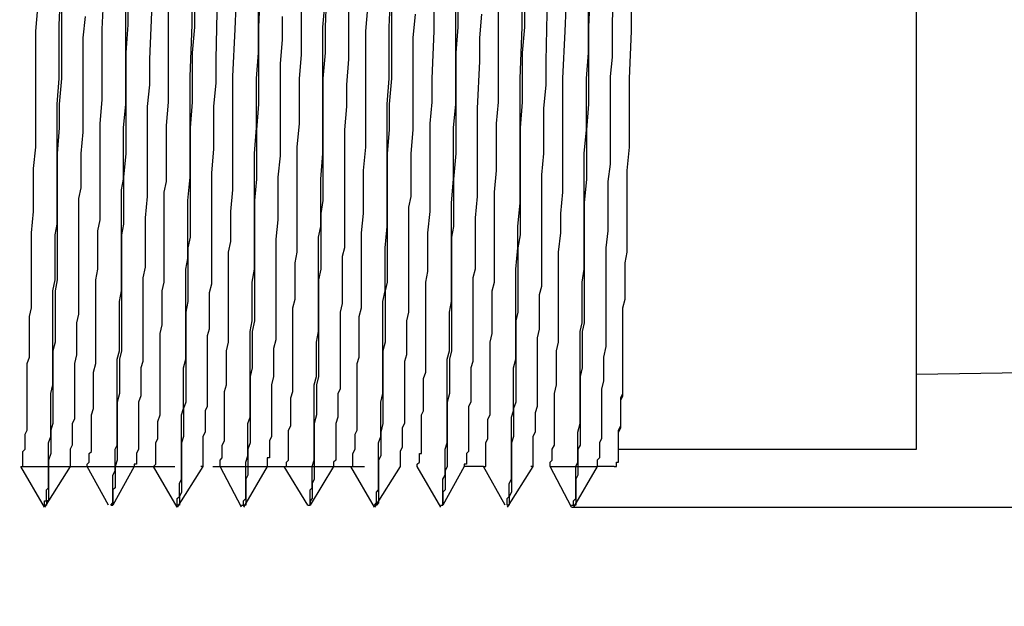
# Model space of a CAD drawing. Header units: millimetres. Extents: x 925 to 1233, y 824 to 885.
# Tile 3 of 7: x 946 to 969, y 840 to 853. Entities that reach past the tile are written whole.
import ezdxf

# ---------------------------------------------------------------- set-up
doc = ezdxf.new("R2010")
doc.units = ezdxf.units.MM
doc.header["$LTSCALE"] = 0.3
doc.linetypes.add('ACAD_ISO02W100', pattern=[15, 12, -3])
doc.styles.add('HC_GBDIM', font='romans', dxfattribs={"width": 0.667, "bigfont": 'gbcbig'})
doc.dimstyles.new('HC_GBDIM', dxfattribs={"dimtxt": 3.5, "dimasz": 2.5, "dimexe": 2, "dimexo": 0, "dimgap": 1.5, "dimtad": 1, "dimdec": 1, "dimzin": 0, "dimdsep": 46, "dimtxsty": 'HC_GBDIM', "dimcen": 2.5, "dimclrd": 130, "dimclre": 130, "dimclrt": 3, "dimadec": 0, "dimazin": 0, "dimtfac": 0.714286, "dimtdec": 1, "dimtmove": 0, "dimatfit": 3, "dimfxl": 1, "dimtzin": 0, "dimlwd": -1, "dimlwe": -1, "dimarcsym": 0})

# ---------------------------------------------------------------- blocks, each defined once
blk = doc.blocks.new('*D16')
at = {"color": 130}
for p, q in [((959.867, 867.153), (994.565, 867.153)), ((992.565, 864.653), (992.565, 844.405)), ((959.054, 841.905), (994.565, 841.905)), ((992.565, 841.905), (992.565, 826.623))]:
    blk.add_line(p, q, dxfattribs=at)
for points in [[(992.982, 864.653), (992.149, 864.653), (992.565, 867.153)], [(992.149, 844.405), (992.982, 844.405), (992.565, 841.905)]]:
    blk.add_solid(points, dxfattribs=at)
at = {"layer": 'Defpoints', "color": 0}
for p in [(959.867, 867.153), (959.054, 841.905), (992.565, 841.905)]:
    blk.add_point(p, dxfattribs=at)
at = {"color": 3, "insert": (989.315, 833.014), "char_height": 3.5, "attachment_point": 5, "rotation": 90, "style": 'HC_GBDIM'}
blk.add_mtext('M16x1{}{{\\H0.7x;}{}}', dxfattribs=at)
blk = doc.blocks.new('*D17')
at = {"color": 130}
for p, q in [((983.032, 854.529), (983.032, 831.53)), ((941.63, 841.047), (941.63, 831.53)), ((944.13, 833.53), (980.532, 833.53))]:
    blk.add_line(p, q, dxfattribs=at)
for points in [[(944.13, 833.946), (944.13, 833.113), (941.63, 833.53)], [(980.532, 833.113), (980.532, 833.946), (983.032, 833.53)]]:
    blk.add_solid(points, dxfattribs=at)
at = {"layer": 'Defpoints', "color": 0}
for p in [(983.032, 854.529), (941.63, 841.047), (983.032, 833.53)]:
    blk.add_point(p, dxfattribs=at)
at = {"color": 3, "insert": (962.331, 836.78), "char_height": 3.5, "attachment_point": 5, "style": 'HC_GBDIM'}
blk.add_mtext('27.5{}{{\\H0.7x;}{}}', dxfattribs=at)
blk = doc.blocks.new('*D19')
at = {"color": 130}
for p, q in [((938.531, 844.469), (938.531, 824.315)), ((941.63, 841.047), (941.63, 824.315)), ((936.031, 826.315), (933.531, 826.315)), ((938.531, 826.315), (941.63, 826.315)), ((944.13, 826.315), (951.186, 826.315))]:
    blk.add_line(p, q, dxfattribs=at)
for points in [[(936.031, 825.898), (936.031, 826.732), (938.531, 826.315)], [(944.13, 826.732), (944.13, 825.898), (941.63, 826.315)]]:
    blk.add_solid(points, dxfattribs=at)
at = {"layer": 'Defpoints', "color": 0}
for p in [(938.531, 844.469), (941.63, 841.047), (941.63, 826.315)]:
    blk.add_point(p, dxfattribs=at)
at = {"color": 3, "insert": (948.908, 829.565), "char_height": 3.5, "attachment_point": 5, "style": 'HC_GBDIM'}
blk.add_mtext('2{}{{\\H0.7x;}{}}', dxfattribs=at)

msp = doc.modelspace()

# ---------------------------------------------------------------- linework, layer by layer
at = {"color": 0, "lineweight": 25}
for points in [[(967.233, 843.277), (967.233, 865.781)], [(946.964, 854.554), (946.964, 853.284), (946.964, 852.065), (946.913, 851.456), (946.913, 850.897), (946.862, 850.287), (946.862, 849.678), (946.862, 849.17), (946.862, 848.611), (946.862, 848.052), (946.862, 847.798), (946.862, 847.544), (946.862, 847.29), (946.812, 847.036), (946.812, 846.782), (946.812, 846.528), (946.812, 846.325), (946.812, 846.071), (946.812, 845.817), (946.761, 845.614), (946.761, 845.41), (946.761, 845.207), (946.761, 845.004), (946.761, 844.801), (946.761, 844.598), (946.761, 844.394), (946.761, 844.242), (946.761, 844.039), (946.761, 843.886), (946.71, 843.734), (946.71, 843.582), (946.71, 843.429), (946.71, 843.277), (946.71, 843.175), (946.659, 843.023), (946.659, 842.87), (946.659, 842.769), (946.659, 842.667), (946.659, 842.566), (946.659, 842.464), (946.659, 842.362), (946.659, 842.312), (946.659, 842.261), (946.659, 842.159), (946.659, 842.108)], [(946.862, 851.456), (946.913, 852.065), (946.913, 852.675), (946.913, 853.335), (946.964, 854.554)], [(948.539, 854.554), (948.539, 853.335), (948.488, 852.675), (948.488, 852.065), (948.488, 851.506), (948.488, 850.897), (948.488, 850.287), (948.437, 849.728), (948.437, 849.17), (948.437, 848.865), (948.437, 848.611), (948.386, 848.357), (948.386, 848.052), (948.386, 847.798), (948.386, 847.544), (948.386, 847.29), (948.386, 847.036), (948.386, 846.782), (948.386, 846.528), (948.386, 846.325), (948.386, 846.071), (948.386, 845.817), (948.386, 845.614), (948.336, 845.41), (948.336, 845.207), (948.336, 845.004), (948.336, 844.801), (948.336, 844.598), (948.285, 844.394), (948.285, 844.242), (948.285, 844.09), (948.285, 843.886), (948.285, 843.734), (948.285, 843.582), (948.285, 843.429), (948.285, 843.277), (948.285, 843.175), (948.285, 843.023), (948.234, 842.87), (948.234, 842.769), (948.234, 842.667), (948.234, 842.566), (948.234, 842.464), (948.234, 842.362), (948.183, 842.312), (948.183, 842.261), (948.183, 842.159), (948.183, 842.108)], [(948.437, 850.287), (948.437, 850.897), (948.488, 851.456), (948.488, 852.065), (948.488, 852.675), (948.488, 853.284), (948.488, 854.554)], [(950.012, 852.116), (950.063, 853.335), (950.063, 854.554)], [(950.672, 854.758), (950.622, 852.522), (950.622, 851.964), (950.571, 851.405), (950.571, 850.897), (950.571, 850.389), (950.52, 849.83), (950.52, 849.322), (950.52, 848.814), (950.52, 848.56), (950.52, 848.357), (950.52, 848.103), (950.52, 847.849), (950.52, 847.646), (950.52, 847.442), (950.52, 847.188), (950.469, 846.985), (950.469, 846.782), (950.469, 846.528), (950.469, 846.325), (950.469, 846.122), (950.418, 845.969), (950.418, 845.766), (950.418, 845.614), (950.418, 845.41), (950.418, 845.207), (950.418, 845.055), (950.418, 844.902), (950.418, 844.75), (950.418, 844.598), (950.418, 844.445), (950.418, 844.293), (950.368, 844.191), (950.368, 844.09), (950.368, 843.937), (950.368, 843.836), (950.368, 843.683), (950.317, 843.582), (950.317, 843.48), (950.317, 843.429), (950.317, 843.328), (950.317, 843.277), (950.317, 843.175), (950.317, 843.124), (950.317, 843.074), (950.317, 843.023), (950.317, 842.972)], [(951.688, 854.554), (951.638, 853.284), (951.638, 852.065), (951.638, 851.456), (951.587, 850.846), (951.587, 850.287), (951.587, 849.678), (951.536, 849.17), (951.536, 848.56), (951.536, 848.306), (951.536, 848.052), (951.536, 847.747), (951.536, 847.544), (951.536, 847.239), (951.536, 847.036), (951.536, 846.782), (951.536, 846.528), (951.536, 846.325), (951.485, 846.071), (951.485, 845.817), (951.485, 845.614), (951.485, 845.41), (951.485, 845.207), (951.434, 845.004), (951.434, 844.801), (951.434, 844.598), (951.434, 844.394), (951.434, 844.191), (951.434, 844.039), (951.434, 843.886), (951.434, 843.734), (951.434, 843.582), (951.434, 843.429), (951.384, 843.277), (951.384, 843.124), (951.384, 843.023), (951.384, 842.87), (951.384, 842.769), (951.384, 842.667), (951.333, 842.566), (951.333, 842.464), (951.333, 842.362), (951.333, 842.312), (951.333, 842.261), (951.333, 842.159), (951.333, 842.108)], [(951.587, 850.897), (951.587, 851.456), (951.587, 852.065), (951.638, 852.675), (951.638, 853.284), (951.638, 854.554)], [(953.263, 854.554), (953.212, 853.284), (953.212, 852.675), (953.162, 852.065), (953.162, 851.456), (953.162, 850.897), (953.162, 850.287), (953.162, 849.678), (953.162, 849.424), (953.162, 849.17), (953.111, 848.865), (953.111, 848.56), (953.111, 848.306), (953.111, 848.052), (953.111, 847.798), (953.111, 847.544), (953.06, 847.29), (953.06, 847.036), (953.06, 846.782), (953.06, 846.528), (953.06, 846.325), (953.06, 846.071), (953.06, 845.817), (953.06, 845.614), (953.06, 845.41), (953.06, 845.207), (953.06, 845.004), (953.009, 844.801), (953.009, 844.598), (953.009, 844.394), (953.009, 844.242), (953.009, 844.09), (952.958, 843.886), (952.958, 843.734), (952.958, 843.582), (952.958, 843.429), (952.958, 843.277), (952.958, 843.124), (952.958, 843.023), (952.958, 842.87), (952.958, 842.769), (952.958, 842.667), (952.958, 842.566), (952.908, 842.464), (952.908, 842.362), (952.908, 842.312), (952.908, 842.261), (952.908, 842.159)], [(956.26, 850.897), (956.311, 851.456), (956.311, 852.065), (956.311, 852.675), (956.311, 853.284), (956.311, 854.554)], [(958.496, 854.758), (958.445, 852.472), (958.445, 851.913), (958.394, 851.354), (958.394, 850.795), (958.394, 850.287), (958.343, 849.779), (958.343, 849.271), (958.343, 848.763), (958.343, 848.509), (958.343, 848.255), (958.343, 848.052), (958.343, 847.798), (958.343, 847.595), (958.343, 847.341), (958.343, 847.138), (958.292, 846.934), (958.292, 846.731), (958.292, 846.528), (958.292, 846.325), (958.292, 846.122), (958.242, 845.918), (958.242, 845.715), (958.242, 845.512), (958.242, 845.36), (958.242, 845.207), (958.242, 845.004), (958.242, 844.852), (958.242, 844.699), (958.242, 844.547), (958.242, 844.394), (958.242, 844.293), (958.191, 844.14), (958.191, 843.988), (958.191, 843.886), (958.191, 843.785), (958.191, 843.683), (958.14, 843.582), (958.14, 843.48), (958.14, 843.378), (958.14, 843.328), (958.14, 843.226), (958.14, 843.175), (958.14, 843.124), (958.14, 843.074), (958.14, 843.023)], [(947.929, 851.557), (947.929, 852.116), (947.929, 852.675), (947.929, 853.234), (947.98, 854.351)], [(951.028, 852.116), (951.079, 853.234), (951.13, 854.351)], [(952.603, 850.998), (952.603, 851.506), (952.603, 852.065), (952.654, 852.624), (952.654, 853.183), (952.654, 854.351)], [(954.736, 852.065), (954.736, 853.284), (954.787, 854.504)], [(955.752, 852.065), (955.803, 853.183), (955.803, 854.351)], [(956.362, 854.504), (956.362, 853.284), (956.311, 852.675), (956.311, 852.065), (956.311, 851.456), (956.311, 850.846), (956.311, 850.287), (956.26, 849.678), (956.26, 849.119), (956.26, 848.56), (956.21, 848.306), (956.21, 848.052), (956.21, 847.747), (956.21, 847.544), (956.21, 847.239), (956.21, 847.036), (956.21, 846.782), (956.21, 846.528), (956.21, 846.274), (956.21, 846.071), (956.21, 845.817), (956.21, 845.614), (956.159, 845.41), (956.159, 845.207), (956.159, 845.004), (956.159, 844.801), (956.159, 844.598), (956.108, 844.394), (956.108, 844.191), (956.108, 844.039), (956.108, 843.886), (956.108, 843.683), (956.108, 843.582), (956.108, 843.378), (956.108, 843.277), (956.108, 843.124), (956.108, 842.972), (956.108, 842.87), (956.057, 842.769), (956.057, 842.667), (956.057, 842.566), (956.057, 842.464), (956.057, 842.362), (956.057, 842.312), (956.006, 842.261), (956.006, 842.159), (956.006, 842.108)], [(959.512, 854.504), (959.461, 853.284), (959.461, 852.065), (959.461, 851.456), (959.41, 850.846), (959.41, 850.287), (959.41, 849.678), (959.359, 849.119), (959.359, 848.56), (959.359, 848.052), (959.359, 847.747), (959.359, 847.544), (959.359, 847.239), (959.359, 847.036), (959.359, 846.731), (959.359, 846.528), (959.359, 846.274), (959.308, 846.071), (959.308, 845.817), (959.308, 845.614), (959.308, 845.41), (959.308, 845.207), (959.258, 845.004), (959.258, 844.801), (959.258, 844.598), (959.258, 844.394), (959.258, 844.191), (959.258, 844.039), (959.258, 843.886), (959.258, 843.683), (959.258, 843.582), (959.258, 843.378), (959.207, 843.277), (959.207, 843.124), (959.207, 842.972), (959.207, 842.87), (959.207, 842.769), (959.207, 842.667), (959.156, 842.566), (959.156, 842.464), (959.156, 842.362), (959.156, 842.312), (959.156, 842.261), (959.156, 842.159), (959.156, 842.108)], [(959.41, 851.456), (959.41, 852.065), (959.461, 852.675), (959.461, 853.284), (959.461, 854.504)], [(960.07, 854.351), (960.02, 853.437), (960.02, 853.03), (960.02, 852.573), (959.969, 852.116), (959.969, 851.71), (959.969, 850.846), (959.969, 850.44), (959.969, 850.033), (959.918, 849.627), (959.918, 849.22), (959.918, 848.814), (959.918, 848.458), (959.867, 848.052), (959.867, 847.696), (959.867, 847.341), (959.867, 846.985), (959.867, 846.68), (959.867, 846.325), (959.867, 846.02), (959.867, 845.868), (959.867, 845.715), (959.816, 845.461), (959.816, 845.207), (959.816, 844.902), (959.766, 844.699), (959.766, 844.547), (959.766, 844.445), (959.766, 844.344)], [(957.276, 850.998), (957.327, 851.506), (957.327, 852.065), (957.327, 852.624), (957.327, 853.132), (957.327, 854.3)], [(958.902, 853.183), (958.953, 854.3)], [(960.477, 853.183), (960.477, 854.3)], [(950.114, 853.894), (950.114, 853.284), (950.063, 852.675), (950.063, 852.065), (950.063, 851.506), (950.012, 850.897), (950.012, 850.287), (950.012, 849.982), (950.012, 849.678), (950.012, 849.424), (950.012, 849.17), (950.012, 848.865), (950.012, 848.56), (950.012, 848.306), (949.961, 848.052), (949.961, 847.798), (949.961, 847.544), (949.961, 847.29), (949.961, 847.036), (949.961, 846.782), (949.91, 846.528), (949.91, 846.325), (949.91, 846.071), (949.91, 845.817), (949.91, 845.614), (949.91, 845.41), (949.91, 845.207), (949.91, 845.004), (949.91, 844.801), (949.91, 844.598), (949.91, 844.394), (949.86, 844.242), (949.86, 844.039), (949.86, 843.886), (949.86, 843.734), (949.86, 843.582), (949.809, 843.429), (949.809, 843.277), (949.809, 843.124), (949.809, 843.023), (949.809, 842.87), (949.809, 842.769)], [(953.162, 850.287), (953.162, 850.897), (953.162, 851.456), (953.162, 852.065), (953.162, 852.675), (953.162, 853.284), (953.212, 853.894)], [(954.787, 853.894), (954.787, 853.284), (954.787, 852.065), (954.736, 851.456), (954.736, 850.846), (954.686, 850.287), (954.686, 849.678), (954.686, 849.119), (954.686, 848.56), (954.686, 848.052), (954.686, 847.747), (954.686, 847.544), (954.686, 847.239), (954.635, 847.036), (954.635, 846.782), (954.635, 846.528), (954.635, 846.274), (954.635, 846.071), (954.635, 845.817), (954.584, 845.614), (954.584, 845.41), (954.584, 845.207), (954.584, 845.004), (954.584, 844.801), (954.584, 844.598), (954.584, 844.394), (954.584, 844.191), (954.584, 844.039), (954.584, 843.886), (954.533, 843.683), (954.533, 843.582), (954.533, 843.429), (954.533, 843.277), (954.533, 843.124), (954.482, 843.023), (954.482, 842.87), (954.482, 842.769), (954.482, 842.667), (954.482, 842.566), (954.482, 842.464), (954.482, 842.362), (954.482, 842.312), (954.482, 842.261)], [(957.937, 853.894), (957.937, 853.284), (957.886, 852.675), (957.886, 852.065), (957.886, 851.506), (957.835, 850.897), (957.835, 850.287), (957.835, 849.678), (957.835, 849.424), (957.835, 849.17), (957.835, 848.865), (957.835, 848.611), (957.835, 848.357), (957.784, 848.052), (957.784, 847.798), (957.784, 847.544), (957.784, 847.29), (957.784, 847.036), (957.784, 846.782), (957.784, 846.528), (957.734, 846.325), (957.734, 846.071), (957.734, 845.817), (957.734, 845.614), (957.734, 845.41), (957.734, 845.207), (957.734, 845.004), (957.734, 844.801), (957.734, 844.598), (957.734, 844.394), (957.683, 844.242), (957.683, 844.09), (957.683, 843.886), (957.683, 843.734), (957.683, 843.582), (957.632, 843.429), (957.632, 843.277), (957.632, 843.175), (957.632, 843.023), (957.632, 842.87), (957.632, 842.769)], [(957.835, 852.065), (957.886, 853.284), (957.886, 853.894)], [(946.354, 853.183), (946.405, 853.742)], [(949.098, 853.64), (949.047, 852.522), (949.047, 851.913), (948.996, 851.405), (948.996, 850.846), (948.996, 850.287), (948.996, 849.779), (948.996, 849.271), (948.945, 848.763), (948.945, 848.306), (948.945, 848.052), (948.945, 847.849), (948.945, 847.595), (948.894, 847.341), (948.894, 847.138), (948.894, 846.934), (948.894, 846.731), (948.894, 846.528), (948.894, 846.325), (948.894, 846.122), (948.894, 845.918), (948.894, 845.715), (948.894, 845.563), (948.894, 845.36), (948.844, 845.207), (948.844, 845.004), (948.844, 844.902), (948.844, 844.699), (948.844, 844.547), (948.793, 844.394), (948.793, 844.293), (948.793, 844.14), (948.793, 844.039), (948.793, 843.886), (948.793, 843.785), (948.793, 843.683), (948.793, 843.582), (948.793, 843.48), (948.793, 843.378), (948.793, 843.328), (948.793, 843.277), (948.742, 843.175), (948.742, 843.124)], [(949.453, 850.389), (949.453, 850.948), (949.504, 851.506), (949.504, 852.014), (949.504, 852.573), (949.504, 853.132), (949.504, 853.742)], [(953.771, 853.64), (953.771, 852.522), (953.72, 851.913), (953.72, 851.405), (953.67, 850.846), (953.67, 850.287), (953.67, 849.779), (953.67, 849.271), (953.67, 848.763), (953.67, 848.306), (953.67, 848.052), (953.619, 847.849), (953.619, 847.595), (953.619, 847.392), (953.619, 847.138), (953.619, 846.934), (953.619, 846.731), (953.568, 846.528), (953.568, 846.325), (953.568, 846.122), (953.568, 845.918), (953.568, 845.715), (953.568, 845.563), (953.568, 845.41), (953.568, 845.207), (953.568, 845.004), (953.568, 844.902), (953.568, 844.699), (953.517, 844.598), (953.517, 844.394), (953.517, 844.293), (953.517, 844.14), (953.517, 844.039), (953.466, 843.886), (953.466, 843.785), (953.466, 843.683), (953.466, 843.582), (953.466, 843.48), (953.466, 843.378), (953.466, 843.328), (953.466, 843.277), (953.466, 843.175), (953.466, 843.124), (953.466, 843.074)], [(954.178, 852.624), (954.178, 853.183), (954.228, 853.742)], [(947.523, 853.538), (947.472, 853.03), (947.472, 852.421), (947.472, 851.913), (947.472, 851.354), (947.472, 850.795), (947.421, 850.287), (947.421, 849.728), (947.421, 849.474), (947.37, 849.22), (947.37, 848.966), (947.37, 848.763), (947.37, 848.458), (947.37, 848.255), (947.37, 848.001), (947.37, 847.798), (947.37, 847.544), (947.37, 847.341), (947.37, 847.138), (947.37, 846.884), (947.37, 846.68), (947.37, 846.477), (947.32, 846.274), (947.32, 846.071), (947.32, 845.868), (947.32, 845.715), (947.32, 845.512), (947.269, 845.309), (947.269, 845.156), (947.269, 845.004), (947.269, 844.801), (947.269, 844.699), (947.269, 844.547), (947.269, 844.394), (947.269, 844.242), (947.269, 844.09), (947.269, 843.988), (947.218, 843.886), (947.218, 843.785), (947.218, 843.683), (947.218, 843.582), (947.218, 843.48), (947.218, 843.378), (947.167, 843.277), (947.167, 843.226), (947.167, 843.175), (947.167, 843.074)], [(952.196, 853.538), (952.196, 852.98), (952.146, 852.421), (952.146, 851.862), (952.146, 851.303), (952.146, 850.795), (952.146, 850.236), (952.095, 849.728), (952.095, 849.474), (952.095, 849.22), (952.095, 848.966), (952.095, 848.712), (952.044, 848.255), (952.044, 848.001), (952.044, 847.747), (952.044, 847.544), (952.044, 847.341), (952.044, 847.087), (952.044, 846.884), (952.044, 846.63), (952.044, 846.426), (952.044, 846.223), (952.044, 846.071), (952.044, 845.868), (951.993, 845.664), (951.993, 845.512), (951.993, 845.309), (951.993, 845.156), (951.993, 845.004), (951.942, 844.801), (951.942, 844.699), (951.942, 844.496), (951.942, 844.394), (951.942, 844.242), (951.942, 844.09), (951.942, 843.988), (951.942, 843.886), (951.942, 843.785), (951.942, 843.683), (951.942, 843.582), (951.892, 843.48), (951.892, 843.378), (951.892, 843.277), (951.892, 843.226), (951.892, 843.175), (951.892, 843.074)], [(955.346, 853.589), (955.295, 853.03), (955.295, 852.472), (955.295, 851.913), (955.295, 851.405), (955.295, 850.846), (955.244, 850.287), (955.244, 849.779), (955.244, 849.271), (955.194, 849.017), (955.194, 848.763), (955.194, 848.509), (955.194, 848.255), (955.194, 848.052), (955.194, 847.798), (955.194, 847.595), (955.194, 847.341), (955.194, 847.138), (955.194, 846.934), (955.194, 846.731), (955.194, 846.528), (955.143, 846.325), (955.143, 846.122), (955.143, 845.918), (955.143, 845.715), (955.143, 845.512), (955.092, 845.36), (955.092, 845.207), (955.092, 845.004), (955.092, 844.852), (955.092, 844.699), (955.092, 844.547), (955.092, 844.394), (955.092, 844.293), (955.092, 844.14), (955.092, 843.988), (955.092, 843.886), (955.041, 843.785), (955.041, 843.683), (955.041, 843.582), (955.041, 843.48), (955.041, 843.378), (955.041, 843.328), (954.99, 843.226), (954.99, 843.175), (954.99, 843.124), (954.99, 843.074)], [(956.921, 853.589), (956.87, 853.03), (956.87, 852.472), (956.819, 851.354), (956.819, 850.795), (956.819, 850.287), (956.819, 849.779), (956.819, 849.271), (956.768, 848.763), (956.768, 848.255), (956.768, 847.798), (956.768, 847.544), (956.718, 847.341), (956.718, 847.138), (956.718, 846.934), (956.718, 846.731), (956.718, 846.477), (956.718, 846.274), (956.718, 846.122), (956.718, 845.918), (956.718, 845.715), (956.718, 845.512), (956.718, 845.36), (956.667, 845.207), (956.667, 845.004), (956.667, 844.852), (956.667, 844.699), (956.667, 844.547), (956.667, 844.394), (956.616, 844.293), (956.616, 844.14), (956.616, 843.988), (956.616, 843.886), (956.616, 843.785), (956.616, 843.683), (956.616, 843.582), (956.616, 843.48), (956.616, 843.378), (956.616, 843.328), (956.616, 843.226), (956.565, 843.175)], [(945.999, 842.87), (946.05, 842.87), (946.05, 842.921), (946.05, 842.972), (946.05, 843.023), (946.05, 843.074), (946.05, 843.175), (946.05, 843.226), (946.1, 843.277), (946.1, 843.378), (946.1, 843.429), (946.1, 843.531), (946.1, 843.632), (946.151, 843.734), (946.151, 843.836), (946.151, 843.988), (946.151, 844.09), (946.151, 844.191), (946.151, 844.344), (946.151, 844.496), (946.151, 844.648), (946.151, 844.801), (946.151, 844.953), (946.151, 845.106), (946.151, 845.309), (946.202, 845.461), (946.202, 845.614), (946.202, 845.817), (946.202, 846.02), (946.202, 846.223), (946.202, 846.426), (946.253, 846.63), (946.253, 846.833), (946.253, 847.036), (946.253, 847.239), (946.253, 847.493), (946.253, 847.696), (946.253, 847.95), (946.253, 848.408), (946.304, 848.916), (946.304, 849.424), (946.304, 849.932), (946.354, 850.44), (946.354, 850.998), (946.354, 851.506), (946.354, 852.065), (946.354, 853.183)], [(958.546, 842.87), (958.546, 842.921), (958.546, 842.972), (958.597, 843.023), (958.597, 843.074), (958.597, 843.175), (958.597, 843.277), (958.648, 843.378), (958.648, 843.429), (958.648, 843.531), (958.648, 843.632), (958.648, 843.734), (958.648, 843.836), (958.648, 843.988), (958.648, 844.09), (958.648, 844.191), (958.648, 844.344), (958.648, 844.496), (958.648, 844.598), (958.699, 844.801), (958.699, 844.953), (958.699, 845.106), (958.699, 845.309), (958.699, 845.461), (958.699, 845.614), (958.75, 845.817), (958.75, 846.02), (958.75, 846.223), (958.75, 846.426), (958.75, 846.63), (958.75, 846.833), (958.75, 847.036), (958.75, 847.239), (958.75, 847.442), (958.75, 847.696), (958.75, 847.95), (958.8, 848.408), (958.8, 848.865), (958.851, 849.373), (958.851, 849.881), (958.851, 850.44), (958.851, 850.948), (958.851, 851.506), (958.851, 852.065), (958.902, 853.183)], [(960.07, 842.87), (960.121, 842.87), (960.121, 842.921), (960.121, 842.972), (960.172, 842.972), (960.172, 843.023), (960.172, 843.074), (960.172, 843.175), (960.172, 843.277), (960.172, 843.378), (960.172, 843.429), (960.172, 843.531), (960.172, 843.632), (960.172, 843.734), (960.223, 843.836), (960.223, 843.988), (960.223, 844.09), (960.223, 844.191), (960.223, 844.344), (960.223, 844.496), (960.274, 844.598), (960.274, 844.801), (960.274, 844.953), (960.274, 845.106), (960.274, 845.309), (960.274, 845.461), (960.274, 845.614), (960.274, 845.817), (960.274, 846.02), (960.274, 846.223), (960.274, 846.426), (960.274, 846.63), (960.324, 846.833), (960.324, 847.036), (960.324, 847.239), (960.324, 847.442), (960.324, 847.696), (960.375, 847.95), (960.375, 848.408), (960.375, 848.865), (960.375, 849.373), (960.375, 849.881), (960.426, 850.44), (960.426, 850.948), (960.426, 851.506), (960.426, 852.065), (960.477, 853.183)], [(953.873, 842.87), (953.873, 842.921), (953.873, 842.972), (953.873, 843.023), (953.873, 843.074), (953.873, 843.175), (953.924, 843.277), (953.924, 843.378), (953.924, 843.429), (953.924, 843.531), (953.924, 843.632), (953.974, 843.734), (953.974, 843.836), (953.974, 843.988), (953.974, 844.09), (953.974, 844.191), (953.974, 844.344), (953.974, 844.496), (953.974, 844.598), (953.974, 844.801), (953.974, 844.953), (953.974, 845.106), (953.974, 845.309), (954.025, 845.461), (954.025, 845.614), (954.025, 845.817), (954.025, 846.02), (954.025, 846.223), (954.025, 846.426), (954.076, 846.63), (954.076, 846.833), (954.076, 847.036), (954.076, 847.239), (954.076, 847.442), (954.076, 847.696), (954.076, 847.95), (954.076, 848.408), (954.127, 848.865), (954.127, 849.373), (954.127, 849.881), (954.178, 850.44), (954.178, 850.998), (954.178, 851.506), (954.178, 852.065), (954.178, 852.624)], [(949.707, 841.956), (949.707, 842.007), (949.707, 842.058), (949.707, 842.108), (949.758, 842.159), (949.758, 842.261), (949.758, 842.312), (949.758, 842.362), (949.758, 842.464), (949.809, 842.566), (949.809, 842.667), (949.809, 842.769), (949.809, 842.87), (949.809, 843.023), (949.809, 843.175), (949.809, 843.277), (949.809, 843.429), (949.809, 843.582), (949.809, 843.734), (949.809, 843.886), (949.809, 844.09), (949.86, 844.242), (949.86, 844.394), (949.86, 844.598), (949.86, 844.801), (949.86, 845.004), (949.86, 845.207), (949.91, 845.41), (949.91, 845.614), (949.91, 845.817), (949.91, 846.071), (949.91, 846.325), (949.91, 846.528), (949.91, 846.782), (949.91, 847.036), (949.91, 847.29), (949.91, 847.544), (949.961, 847.798), (949.961, 848.052), (949.961, 848.611), (949.961, 849.17), (950.012, 849.728), (950.012, 850.287), (950.012, 850.897), (950.012, 851.506), (950.012, 852.116)], [(950.723, 842.87), (950.723, 842.921), (950.723, 842.972), (950.723, 843.023), (950.774, 843.074), (950.774, 843.175), (950.774, 843.226), (950.774, 843.277), (950.774, 843.378), (950.825, 843.48), (950.825, 843.531), (950.825, 843.632), (950.825, 843.734), (950.825, 843.836), (950.825, 843.988), (950.825, 844.09), (950.825, 844.191), (950.825, 844.344), (950.825, 844.496), (950.825, 844.648), (950.876, 844.801), (950.876, 844.953), (950.876, 845.106), (950.876, 845.309), (950.876, 845.461), (950.876, 845.614), (950.926, 845.817), (950.926, 846.02), (950.926, 846.223), (950.926, 846.426), (950.926, 846.63), (950.926, 846.833), (950.926, 847.036), (950.926, 847.239), (950.926, 847.493), (950.926, 847.747), (950.926, 847.95), (950.977, 848.204), (950.977, 848.458), (950.977, 848.916), (951.028, 849.424), (951.028, 849.932), (951.028, 850.44), (951.028, 850.998), (951.028, 851.506), (951.028, 852.116)], [(954.381, 841.956), (954.432, 842.007), (954.432, 842.058), (954.432, 842.108), (954.432, 842.159), (954.432, 842.261), (954.482, 842.312), (954.482, 842.362), (954.482, 842.464), (954.482, 842.566), (954.482, 842.667), (954.482, 842.769), (954.482, 842.87), (954.482, 843.023), (954.482, 843.124), (954.482, 843.277), (954.482, 843.429), (954.533, 843.582), (954.533, 843.683), (954.533, 843.886), (954.533, 844.039), (954.533, 844.191), (954.533, 844.394), (954.584, 844.598), (954.584, 844.801), (954.584, 845.004), (954.584, 845.207), (954.584, 845.41), (954.584, 845.614), (954.584, 845.817), (954.584, 846.071), (954.584, 846.325), (954.584, 846.528), (954.584, 846.782), (954.635, 847.036), (954.635, 847.239), (954.635, 847.544), (954.635, 847.747), (954.635, 848.052), (954.686, 848.56), (954.686, 849.119), (954.686, 849.678), (954.686, 850.287), (954.686, 850.846), (954.686, 851.456), (954.736, 852.065)], [(955.397, 842.87), (955.397, 842.921), (955.448, 842.972), (955.448, 843.023), (955.448, 843.074), (955.448, 843.175), (955.498, 843.175), (955.498, 843.277), (955.498, 843.378), (955.498, 843.429), (955.498, 843.531), (955.498, 843.632), (955.498, 843.734), (955.498, 843.836), (955.498, 843.988), (955.498, 844.09), (955.549, 844.191), (955.549, 844.344), (955.549, 844.496), (955.549, 844.648), (955.549, 844.801), (955.549, 844.953), (955.6, 845.106), (955.6, 845.309), (955.6, 845.461), (955.6, 845.614), (955.6, 845.817), (955.6, 846.02), (955.6, 846.223), (955.6, 846.426), (955.6, 846.63), (955.6, 846.833), (955.6, 847.036), (955.6, 847.239), (955.651, 847.493), (955.651, 847.696), (955.651, 847.95), (955.651, 848.154), (955.651, 848.408), (955.702, 848.916), (955.702, 849.424), (955.702, 849.932), (955.702, 850.44), (955.702, 850.998), (955.752, 851.506), (955.752, 852.065)], [(957.53, 841.956), (957.53, 842.007), (957.53, 842.058), (957.53, 842.108), (957.581, 842.159), (957.581, 842.261), (957.581, 842.312), (957.581, 842.362), (957.581, 842.464), (957.632, 842.566), (957.632, 842.667), (957.632, 842.769), (957.632, 842.87), (957.632, 842.972), (957.632, 843.124), (957.632, 843.277), (957.632, 843.378), (957.632, 843.582), (957.632, 843.683), (957.632, 843.886), (957.632, 844.039), (957.683, 844.191), (957.683, 844.394), (957.683, 844.598), (957.683, 844.801), (957.683, 845.004), (957.683, 845.207), (957.734, 845.41), (957.734, 845.614), (957.734, 845.817), (957.734, 846.071), (957.734, 846.274), (957.734, 846.528), (957.734, 846.731), (957.734, 847.036), (957.734, 847.239), (957.734, 847.544), (957.784, 848.052), (957.784, 848.56), (957.835, 849.119), (957.835, 849.678), (957.835, 849.982), (957.835, 850.287), (957.835, 850.846), (957.835, 851.456), (957.835, 852.065)], [(947.574, 842.87), (947.574, 842.921), (947.624, 842.972), (947.624, 843.023), (947.624, 843.074), (947.624, 843.175), (947.675, 843.226), (947.675, 843.277), (947.675, 843.378), (947.675, 843.48), (947.675, 843.531), (947.675, 843.632), (947.675, 843.734), (947.675, 843.886), (947.675, 843.988), (947.675, 844.09), (947.726, 844.242), (947.726, 844.394), (947.726, 844.496), (947.726, 844.648), (947.726, 844.801), (947.726, 844.953), (947.726, 845.106), (947.777, 845.309), (947.777, 845.461), (947.777, 845.664), (947.777, 845.817), (947.777, 846.02), (947.777, 846.223), (947.777, 846.426), (947.777, 846.63), (947.777, 846.833), (947.777, 847.087), (947.777, 847.29), (947.828, 847.544), (947.828, 847.747), (947.828, 847.95), (947.828, 848.204), (947.828, 848.458), (947.878, 848.712), (947.878, 848.966), (947.878, 849.474), (947.878, 849.982), (947.878, 850.49), (947.878, 850.998), (947.929, 851.557)], [(946.558, 841.956), (946.558, 842.007), (946.558, 842.058), (946.608, 842.058), (946.608, 842.108), (946.608, 842.159), (946.608, 842.261), (946.608, 842.312), (946.659, 842.362), (946.659, 842.464), (946.659, 842.566), (946.659, 842.667), (946.659, 842.769), (946.659, 842.87), (946.659, 843.023), (946.659, 843.175), (946.659, 843.277), (946.659, 843.429), (946.71, 843.582), (946.71, 843.734), (946.71, 843.886), (946.71, 844.09), (946.71, 844.242), (946.71, 844.394), (946.71, 844.598), (946.761, 844.801), (946.761, 845.004), (946.761, 845.207), (946.761, 845.41), (946.761, 845.614), (946.761, 845.817), (946.761, 846.071), (946.761, 846.325), (946.761, 846.528), (946.761, 846.782), (946.761, 847.036), (946.812, 847.29), (946.812, 847.544), (946.812, 847.798), (946.812, 848.052), (946.812, 848.357), (946.862, 848.611), (946.862, 849.17), (946.862, 849.728), (946.862, 850.287), (946.862, 850.897), (946.862, 851.456)], [(959.054, 841.956), (959.105, 841.956), (959.105, 842.007), (959.105, 842.058), (959.156, 842.108), (959.156, 842.159), (959.156, 842.261), (959.156, 842.312), (959.156, 842.362), (959.156, 842.464), (959.156, 842.566), (959.156, 842.667), (959.156, 842.769), (959.156, 842.87), (959.207, 842.972), (959.207, 843.124), (959.207, 843.277), (959.207, 843.378), (959.207, 843.582), (959.207, 843.683), (959.258, 843.886), (959.258, 844.039), (959.258, 844.191), (959.258, 844.394), (959.258, 844.598), (959.258, 844.801), (959.258, 845.004), (959.258, 845.207), (959.258, 845.41), (959.258, 845.614), (959.258, 845.817), (959.258, 846.071), (959.308, 846.274), (959.308, 846.528), (959.308, 846.731), (959.308, 847.036), (959.308, 847.239), (959.359, 847.544), (959.359, 847.747), (959.359, 848.052), (959.359, 848.306), (959.359, 848.56), (959.359, 849.119), (959.359, 849.678), (959.359, 850.287), (959.41, 850.846), (959.41, 851.456)], [(951.231, 841.956), (951.282, 841.956), (951.282, 842.007), (951.282, 842.058), (951.333, 842.108), (951.333, 842.159), (951.333, 842.261), (951.333, 842.312), (951.333, 842.362), (951.333, 842.464), (951.333, 842.566), (951.333, 842.667), (951.333, 842.769), (951.333, 842.87), (951.333, 842.972), (951.384, 843.124), (951.384, 843.277), (951.384, 843.429), (951.384, 843.582), (951.384, 843.734), (951.384, 843.886), (951.434, 844.039), (951.434, 844.191), (951.434, 844.394), (951.434, 844.598), (951.434, 844.801), (951.434, 845.004), (951.434, 845.207), (951.434, 845.41), (951.434, 845.614), (951.434, 845.817), (951.434, 846.071), (951.485, 846.325), (951.485, 846.528), (951.485, 846.782), (951.485, 847.036), (951.485, 847.239), (951.536, 847.544), (951.536, 847.747), (951.536, 848.052), (951.536, 848.306), (951.536, 848.56), (951.536, 848.865), (951.536, 849.119), (951.536, 849.678), (951.536, 850.287), (951.587, 850.897)], [(952.247, 842.87), (952.298, 842.87), (952.298, 842.921), (952.298, 842.972), (952.349, 843.023), (952.349, 843.074), (952.349, 843.124), (952.349, 843.175), (952.349, 843.277), (952.349, 843.378), (952.349, 843.429), (952.349, 843.531), (952.349, 843.632), (952.349, 843.734), (952.4, 843.836), (952.4, 843.988), (952.4, 844.09), (952.4, 844.191), (952.4, 844.344), (952.4, 844.496), (952.45, 844.648), (952.45, 844.801), (952.45, 844.953), (952.45, 845.106), (952.45, 845.258), (952.45, 845.461), (952.45, 845.614), (952.45, 845.817), (952.45, 846.02), (952.45, 846.223), (952.45, 846.426), (952.45, 846.63), (952.501, 846.833), (952.501, 847.036), (952.501, 847.239), (952.501, 847.493), (952.501, 847.696), (952.552, 847.95), (952.552, 848.154), (952.552, 848.408), (952.552, 848.662), (952.552, 848.916), (952.552, 849.17), (952.552, 849.424), (952.552, 849.932), (952.552, 850.44), (952.603, 850.998)], [(955.956, 841.956), (956.006, 841.956), (956.006, 842.007), (956.006, 842.058), (956.006, 842.108), (956.006, 842.159), (956.006, 842.261), (956.006, 842.312), (956.006, 842.362), (956.006, 842.464), (956.006, 842.566), (956.057, 842.667), (956.057, 842.769), (956.057, 842.87), (956.057, 842.972), (956.057, 843.124), (956.057, 843.277), (956.108, 843.429), (956.108, 843.582), (956.108, 843.734), (956.108, 843.886), (956.108, 844.039), (956.108, 844.191), (956.108, 844.394), (956.108, 844.598), (956.108, 844.801), (956.108, 845.004), (956.108, 845.207), (956.108, 845.41), (956.159, 845.614), (956.159, 845.817), (956.159, 846.071), (956.159, 846.325), (956.159, 846.528), (956.21, 846.782), (956.21, 847.036), (956.21, 847.239), (956.21, 847.544), (956.21, 847.747), (956.21, 848.052), (956.21, 848.306), (956.21, 848.56), (956.21, 848.865), (956.21, 849.119), (956.26, 849.678), (956.26, 850.287), (956.26, 850.897)], [(956.972, 842.87), (957.022, 842.87), (957.022, 842.921), (957.022, 842.972), (957.022, 843.023), (957.022, 843.074), (957.022, 843.175), (957.022, 843.277), (957.022, 843.378), (957.022, 843.429), (957.073, 843.531), (957.073, 843.632), (957.073, 843.734), (957.073, 843.836), (957.073, 843.988), (957.124, 844.09), (957.124, 844.191), (957.124, 844.344), (957.124, 844.496), (957.124, 844.648), (957.124, 844.801), (957.124, 844.953), (957.124, 845.106), (957.124, 845.258), (957.124, 845.461), (957.124, 845.614), (957.124, 845.817), (957.175, 846.02), (957.175, 846.223), (957.175, 846.426), (957.175, 846.63), (957.175, 846.833), (957.175, 847.036), (957.226, 847.239), (957.226, 847.442), (957.226, 847.696), (957.226, 847.95), (957.226, 848.154), (957.226, 848.408), (957.226, 848.662), (957.226, 848.865), (957.226, 849.17), (957.226, 849.373), (957.276, 849.881), (957.276, 850.44), (957.276, 850.998)], [(949.148, 842.87), (949.199, 842.921), (949.199, 842.972), (949.199, 843.023), (949.199, 843.074), (949.199, 843.175), (949.199, 843.277), (949.199, 843.378), (949.199, 843.429), (949.25, 843.531), (949.25, 843.632), (949.25, 843.734), (949.25, 843.836), (949.25, 843.937), (949.301, 844.09), (949.301, 844.191), (949.301, 844.344), (949.301, 844.496), (949.301, 844.598), (949.301, 844.801), (949.301, 844.953), (949.301, 845.106), (949.301, 845.258), (949.301, 845.41), (949.301, 845.614), (949.301, 845.817), (949.301, 846.02), (949.352, 846.223), (949.352, 846.376), (949.352, 846.579), (949.352, 846.833), (949.352, 847.036), (949.402, 847.239), (949.402, 847.442), (949.402, 847.696), (949.402, 847.95), (949.402, 848.154), (949.402, 848.357), (949.402, 848.662), (949.402, 848.865), (949.402, 849.119), (949.402, 849.373), (949.453, 849.627), (949.453, 849.881), (949.453, 850.389)], [(948.132, 841.956), (948.183, 842.007), (948.183, 842.058), (948.183, 842.108), (948.183, 842.159), (948.183, 842.261), (948.183, 842.312), (948.183, 842.362), (948.183, 842.464), (948.183, 842.566), (948.183, 842.667), (948.234, 842.769), (948.234, 842.87), (948.234, 842.972), (948.234, 843.124), (948.234, 843.277), (948.285, 843.378), (948.285, 843.582), (948.285, 843.734), (948.285, 843.886), (948.285, 844.039), (948.285, 844.242), (948.285, 844.394), (948.285, 844.598), (948.285, 844.801), (948.285, 845.004), (948.285, 845.207), (948.285, 845.41), (948.336, 845.614), (948.336, 845.817), (948.336, 846.071), (948.336, 846.325), (948.336, 846.528), (948.336, 846.782), (948.386, 847.036), (948.386, 847.29), (948.386, 847.544), (948.386, 847.798), (948.386, 848.052), (948.386, 848.306), (948.386, 848.56), (948.386, 848.865), (948.386, 849.17), (948.386, 849.424), (948.437, 849.678), (948.437, 850.287)], [(952.806, 841.956), (952.857, 841.956), (952.857, 842.007), (952.857, 842.058), (952.857, 842.108), (952.857, 842.159), (952.857, 842.261), (952.857, 842.312), (952.908, 842.362), (952.908, 842.464), (952.908, 842.566), (952.908, 842.667), (952.908, 842.769), (952.908, 842.87), (952.958, 843.023), (952.958, 843.124), (952.958, 843.277), (952.958, 843.429), (952.958, 843.582), (952.958, 843.734), (952.958, 843.886), (952.958, 844.039), (952.958, 844.242), (952.958, 844.394), (952.958, 844.598), (952.958, 844.801), (953.009, 845.004), (953.009, 845.207), (953.009, 845.41), (953.009, 845.614), (953.009, 845.817), (953.06, 846.071), (953.06, 846.325), (953.06, 846.528), (953.06, 846.782), (953.06, 847.036), (953.06, 847.29), (953.06, 847.544), (953.06, 847.798), (953.06, 848.052), (953.06, 848.306), (953.111, 848.56), (953.111, 848.865), (953.111, 849.119), (953.111, 849.424), (953.111, 849.678), (953.162, 850.287)], [(960.07, 842.87), (960.121, 842.87), (960.121, 842.921), (960.121, 842.972), (960.172, 842.972), (960.172, 843.023), (960.172, 843.074), (960.172, 843.124), (960.172, 843.175), (960.172, 843.226), (960.172, 843.277), (960.172, 843.378), (960.172, 843.429), (960.172, 843.48), (960.172, 843.582), (960.172, 843.683), (960.223, 843.785), (960.223, 843.886), (960.223, 843.988), (960.223, 844.09), (960.223, 844.191), (960.223, 844.293), (960.223, 844.445), (960.274, 844.547), (960.274, 844.699), (960.274, 844.801), (960.274, 844.953), (960.274, 845.106), (960.274, 845.207), (960.274, 845.41)], [(967.233, 845.055), (970.281, 845.106)], [(959.766, 844.344), (959.766, 844.242), (959.766, 844.09), (959.766, 844.039), (959.766, 843.937), (959.766, 843.836), (959.766, 843.785), (959.766, 843.683), (959.766, 843.582), (959.766, 843.531), (959.715, 843.429), (959.715, 843.378), (959.715, 843.328), (959.715, 843.277), (959.715, 843.175), (959.715, 843.074), (959.664, 843.023), (959.664, 842.972), (959.664, 842.921), (959.664, 842.87)], [(948.742, 843.124), (948.742, 843.074), (948.742, 843.023), (948.742, 842.972), (948.742, 842.921), (948.691, 842.921), (948.691, 842.87)], [(956.565, 843.175), (956.565, 843.124), (956.565, 843.074), (956.565, 843.023), (956.565, 842.972), (956.565, 842.921), (956.514, 842.921), (956.514, 842.87)], [(960.172, 843.277), (967.233, 843.277)], [(946.558, 841.905), (945.999, 842.87)], [(947.167, 842.87), (946.558, 841.905)], [(947.167, 843.074), (947.167, 842.972), (947.167, 842.921), (947.167, 842.87)], [(948.082, 841.956), (947.574, 842.87)], [(948.691, 842.87), (948.183, 841.956)], [(949.707, 841.905), (949.148, 842.87)], [(950.317, 842.87), (949.707, 841.905)], [(950.317, 842.972), (950.317, 842.921), (950.317, 842.87), (950.266, 842.87)], [(951.231, 841.905), (950.723, 842.87)], [(951.841, 842.87), (951.282, 841.905)], [(951.892, 843.074), (951.841, 843.074), (951.841, 842.972), (951.841, 842.921), (951.841, 842.87)], [(952.806, 841.956), (952.247, 842.87)], [(953.416, 842.87), (952.857, 841.956)], [(953.466, 843.074), (953.466, 843.023), (953.416, 842.972), (953.416, 842.921), (953.416, 842.87)], [(954.381, 841.905), (953.822, 842.87)], [(954.99, 842.87), (954.381, 841.905)], [(954.99, 843.074), (954.99, 843.023), (954.99, 842.972), (954.99, 842.921), (954.99, 842.87)], [(955.956, 841.905), (955.397, 842.87)], [(956.514, 842.87), (956.006, 841.956)], [(956.972, 842.87), (956.514, 842.87)], [(957.48, 841.956), (956.972, 842.87)], [(958.14, 842.87), (957.53, 841.905)], [(958.14, 843.023), (958.14, 842.972), (958.14, 842.921), (958.14, 842.87), (958.089, 842.87)], [(959.054, 841.905), (958.546, 842.87)], [(958.546, 842.87), (959.664, 842.87)], [(959.664, 842.87), (959.105, 841.905)], [(960.07, 842.87), (959.664, 842.87)], [(960.07, 842.87), (959.664, 842.87)], [(949.809, 842.769), (949.809, 842.667), (949.809, 842.566), (949.809, 842.464), (949.809, 842.362), (949.809, 842.312), (949.809, 842.261), (949.758, 842.159), (949.758, 842.108), (949.758, 842.058), (949.758, 842.007), (949.758, 841.956), (949.707, 841.956)], [(957.632, 842.769), (957.632, 842.667), (957.632, 842.566), (957.632, 842.464), (957.632, 842.362), (957.632, 842.312), (957.632, 842.261), (957.581, 842.159), (957.581, 842.108), (957.581, 842.058), (957.581, 842.007), (957.581, 841.956), (957.53, 841.956)], [(954.482, 842.261), (954.482, 842.159), (954.482, 842.108), (954.482, 842.058), (954.482, 842.007), (954.432, 841.956)], [(946.558, 841.956), (946.608, 841.956)], [(946.659, 842.108), (946.659, 842.058), (946.608, 842.058), (946.608, 842.007), (946.608, 841.956)], [(948.132, 841.956), (948.183, 841.956)], [(948.183, 842.108), (948.183, 842.058), (948.183, 842.007), (948.183, 841.956)], [(951.231, 841.956), (951.282, 841.956)], [(951.333, 842.108), (951.333, 842.058), (951.333, 842.007), (951.333, 841.956), (951.282, 841.956)], [(952.806, 841.956), (952.857, 841.956)], [(952.908, 842.159), (952.908, 842.108), (952.857, 842.058), (952.857, 842.007), (952.857, 841.956)], [(954.381, 841.956), (954.432, 841.956)], [(955.956, 841.956), (956.006, 841.956)], [(956.006, 842.108), (956.006, 842.058), (956.006, 842.007), (956.006, 841.956)], [(959.054, 841.956), (959.105, 841.956)], [(959.156, 842.108), (959.156, 842.058), (959.156, 842.007), (959.156, 841.956), (959.105, 841.956)]]:
    msp.add_lwpolyline(points, dxfattribs=at)
at = {"color": 0, "linetype": 'ACAD_ISO02W100', "lineweight": 25}
msp.add_lwpolyline([(946.05, 842.87), (954.99, 842.87)], dxfattribs=at)

# ---------------------------------------------------------------- dimensions: what is measured, and where the dimension line sits
dim = msp.add_linear_dim(base=(992.565, 841.905), p1=(959.867, 867.153), p2=(959.054, 841.905), angle=90, text='M16x1{}{{\\H0.7x;}{}}', dimstyle='HC_GBDIM')
dim.commit()
dim.dimension.update_dxf_attribs({"geometry": '*D16', "text_midpoint": (992.565, 833.014), "dimtype": 160})
dim = msp.add_linear_dim(base=(983.032, 833.53), p1=(941.63, 841.047), p2=(983.032, 854.529), text='27.5{}{{\\H0.7x;}{}}', dimstyle='HC_GBDIM')
dim.commit()
dim.dimension.update_dxf_attribs({"geometry": '*D17', "text_midpoint": (962.331, 836.78)})
dim = msp.add_linear_dim(base=(941.63, 826.315), p1=(938.531, 844.469), p2=(941.63, 841.047), text='2{}{{\\H0.7x;}{}}', dimstyle='HC_GBDIM', override={"dimdec": 2})
dim.commit()
dim.dimension.update_dxf_attribs({"geometry": '*D19', "text_midpoint": (948.908, 829.565)})

doc.saveas('drawing.dxf')
